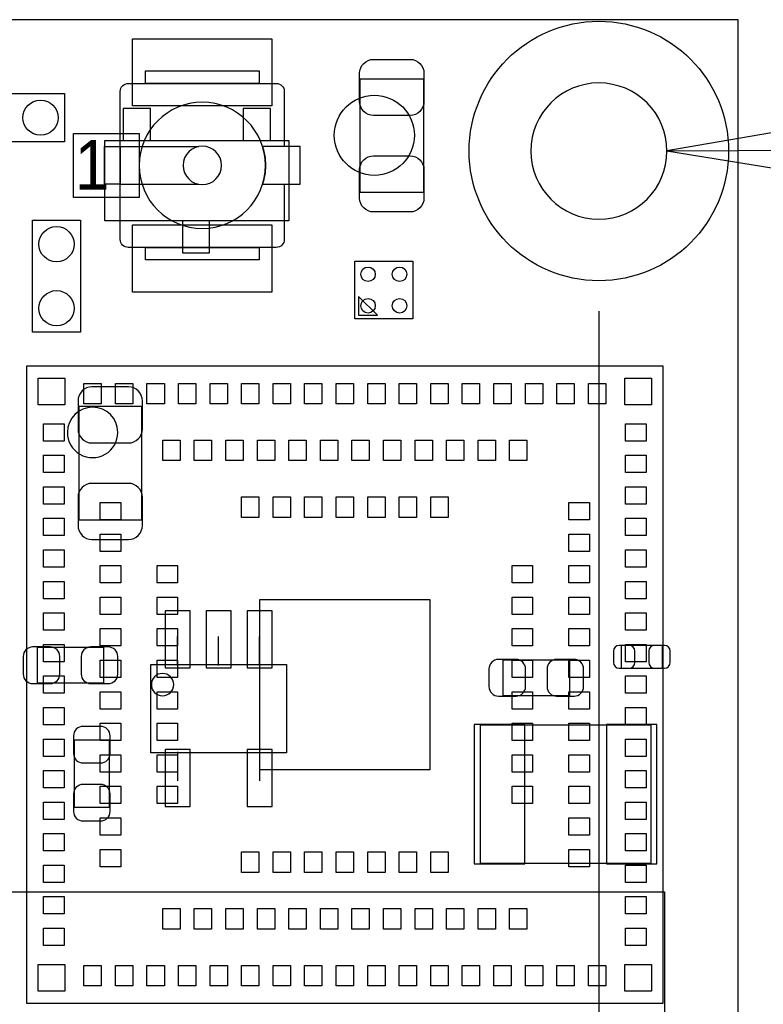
# Model space of a CAD drawing. Extents: x -11.4 to 75.8, y -7.3 to 45.
# Tile 10 of 12: x 49.8 to 61.6, y 14.5 to 30.1. Entities that reach past the tile are written whole.
import ezdxf

# ---------------------------------------------------------------- set-up
doc = ezdxf.new("R2010")
doc.units = 0
for name, color, linetype in [('ASSEMBLY_BOTTOM', 253, 'CONTINUOUS'), ('ASSEMBLY_TOP', 13, 'CONTINUOUS'), ('BOTTOM', 211, 'CONTINUOUS'), ('DIMENSION', 1, 'CONTINUOUS'), ('OUTLINE', 2, 'CONTINUOUS'), ('TOP', 3, 'CONTINUOUS')]:
    doc.layers.add(name, color=color, linetype=linetype)

msp = doc.modelspace()

# ---------------------------------------------------------------- linework, layer by layer
at = {"layer": 'ASSEMBLY_BOTTOM'}
for points in [[(54.085744, 28.193238), (54.085744, 26.923238), (51.164744, 26.923238), (51.164744, 28.193238)], [(60.03925, 16.278352), (60.03925, 3.178302), (48.439324, 3.178302), (48.439324, 16.278352)]]:
    msp.add_lwpolyline(points, close=True, dxfattribs=at)
for points in [[(50.751994, 22.178518), (51.752246, 22.178518), (51.752246, 23.978362), (50.751994, 23.978362), (50.751994, 22.178518)], [(52.32146, 19.87042), (52.32146, 20.32762)], [(52.9717, 19.87042), (52.9717, 20.32762)], [(53.62194, 19.87042), (53.62194, 20.32762)], [(50.092102, 20.152868), (50.092102, 19.593052), (51.152298, 19.593052), (51.152298, 20.152868), (50.092102, 20.152868)], [(60.012326, 19.827494), (60.012326, 20.187666), (59.352434, 20.187666), (59.352434, 19.827494), (60.012326, 19.827494)], [(51.896518, 19.884644), (54.046628, 19.884644), (54.046628, 18.484596), (51.896518, 18.484596), (51.896518, 19.884644)], [(57.478422, 19.954748), (57.478422, 19.394932), (58.538618, 19.394932), (58.538618, 19.954748), (57.478422, 19.954748)], [(59.82335, 16.730726), (57.12333, 16.730726), (57.12333, 18.93062), (59.82335, 18.93062), (59.82335, 16.730726)], [(50.680112, 17.623282), (51.239928, 17.623282), (51.239928, 18.683478), (50.680112, 18.683478), (50.680112, 17.623282)], [(52.32146, 18.49882), (52.32146, 18.04162)], [(53.62194, 18.49882), (53.62194, 18.04162)]]:
    msp.add_lwpolyline(points, dxfattribs=at)
msp.add_lwpolyline([(52.2605, 19.56562, 1), (51.9049, 19.56562, 1), (52.2605, 19.56562)], format="xyb", dxfattribs=at)
at = {"layer": 'ASSEMBLY_TOP'}
for points in [[(51.810666, 29.299408), (53.614066, 29.299408), (53.614066, 29.101288), (51.810666, 29.101288)], [(51.162966, 28.100528), (51.411886, 28.100528), (51.411886, 27.501088), (51.162966, 27.501088)], [(51.810666, 26.500328), (53.614066, 26.500328), (53.614066, 26.302208), (51.810666, 26.302208)], [(55.19039, 25.42413), (55.490364, 25.42413), (55.19039, 25.724104)], [(49.922938, 14.5161), (60.022994, 14.5161), (60.022994, 24.616156), (49.922938, 24.616156)]]:
    msp.add_lwpolyline(points, close=True, dxfattribs=at)
for points in [[(54.012846, 27.501088), (54.012846, 26.627328, -0.411882), (53.885846, 26.500328), (51.538886, 26.500328, -0.411882), (51.411886, 26.627328), (51.411886, 28.974288, -0.411882), (51.538886, 29.101288), (53.885846, 29.101288, -0.411882), (54.012846, 28.974288)], [(53.713126, 27.800808, 1), (51.711606, 27.800808, 1), (53.713126, 27.800808)], [(53.017166, 27.800808, 1), (52.407566, 27.800808, 1), (53.017166, 27.800808)]]:
    msp.add_lwpolyline(points, format="xyb", dxfattribs=at)
for points in [[(56.217566, 27.372818), (55.217314, 27.372818), (55.217314, 29.172662), (56.217566, 29.172662), (56.217566, 27.372818)], [(50.527966, 28.176728), (48.749966, 28.176728), (48.749966, 28.938728), (50.527966, 28.938728), (50.527966, 28.176728)], [(54.012846, 28.974288), (54.012846, 28.100528)], [(51.411886, 28.100528), (52.659026, 28.100528)], [(51.411886, 27.501088), (52.659026, 27.501088)], [(50.019966, 25.154128), (50.019966, 26.932128), (50.781966, 26.932128), (50.781966, 25.154128), (50.019966, 25.154128)], [(56.049418, 25.365202), (55.131462, 25.365202), (55.131462, 26.283158), (56.049418, 26.283158), (56.049418, 25.365202)]]:
    msp.add_lwpolyline(points, dxfattribs=at)
for points in [[(53.667406, 27.501088), (54.261766, 27.501088), (54.261766, 28.100528), (53.667406, 28.100528, -0.076444), (53.713126, 27.800808, -0.07684)], [(51.373024, 23.56612, 1), (50.572908, 23.566136, 1)]]:
    msp.add_lwpolyline(points, format="xyb", close=True, dxfattribs=at)
at = {"layer": 'BOTTOM'}
for points in [[(51.888644, 28.701238), (51.456844, 28.701238), (51.456844, 28.193238), (51.888644, 28.193238)], [(53.793644, 28.701238), (53.361844, 28.701238), (53.361844, 28.193238), (53.793644, 28.193238)], [(52.828444, 26.923238), (52.396644, 26.923238), (52.396644, 26.415238), (52.828444, 26.415238)], [(52.121435, 20.734401), (52.121435, 19.834479), (52.521485, 19.834479), (52.521485, 20.734401)], [(52.771675, 20.734401), (52.771675, 19.834479), (53.171725, 19.834479), (53.171725, 20.734401)], [(53.421915, 20.734401), (53.421915, 19.834479), (53.821965, 19.834479), (53.821965, 20.734401)], [(57.82437, 16.7259), (57.82437, 18.9357), (57.02427, 18.9357), (57.02427, 16.7259)], [(59.92241, 16.7259), (59.92241, 18.9357), (59.12231, 18.9357), (59.12231, 16.7259)], [(52.121435, 18.534761), (52.121435, 17.634839), (52.521485, 17.634839), (52.521485, 18.534761)], [(53.421915, 18.534761), (53.421915, 17.634839), (53.821965, 17.634839), (53.821965, 18.534761)]]:
    msp.add_lwpolyline(points, close=True, dxfattribs=at)
for points in [[(50.742088, 24.068532), (50.742088, 23.618444, 0.414414), (50.962052, 23.39848), (51.542188, 23.39848, 0.414414), (51.762152, 23.618444), (51.762152, 24.068532, 0.414414), (51.542188, 24.288496), (50.962052, 24.288496, 0.414414)], [(51.762152, 22.088348), (51.762152, 22.538436, 0.414414), (51.542188, 22.7584), (50.962052, 22.7584, 0.414414), (50.742088, 22.538436), (50.742088, 22.088348, 0.414414), (50.962052, 21.868384), (51.542188, 21.868384, 0.414414)], [(50.022252, 19.582892), (50.30216, 19.582892, 0.414846), (50.452274, 19.733006), (50.452274, 20.012914, 0.414846), (50.30216, 20.163028), (50.022252, 20.163028, 0.414846), (49.872138, 20.012914), (49.872138, 19.733006, 0.414846)], [(51.222148, 20.163028), (50.94224, 20.163028, 0.414846), (50.792126, 20.012914), (50.792126, 19.733006, 0.414846), (50.94224, 19.582892), (51.222148, 19.582892, 0.414846), (51.372262, 19.733006), (51.372262, 20.012914, 0.414846)], [(59.322462, 19.827494), (59.482482, 19.827494, 0.413587), (59.572398, 19.917664), (59.572398, 20.097496, 0.413587), (59.482482, 20.187666), (59.322462, 20.187666, 0.413587), (59.232546, 20.097496), (59.232546, 19.917664, 0.413587)], [(60.042298, 20.187666), (59.882278, 20.187666, 0.413587), (59.792362, 20.097496), (59.792362, 19.917664, 0.413587), (59.882278, 19.827494), (60.042298, 19.827494, 0.413587), (60.132214, 19.917664), (60.132214, 20.097496, 0.413587)], [(57.408572, 19.384772), (57.68848, 19.384772, 0.414846), (57.838594, 19.534886), (57.838594, 19.814794, 0.414846), (57.68848, 19.964908), (57.408572, 19.964908, 0.414846), (57.258458, 19.814794), (57.258458, 19.534886, 0.414846)], [(58.608468, 19.964908), (58.32856, 19.964908, 0.414846), (58.178446, 19.814794), (58.178446, 19.534886, 0.414846), (58.32856, 19.384772), (58.608468, 19.384772, 0.414846), (58.758582, 19.534886), (58.758582, 19.814794, 0.414846)], [(50.669952, 18.753328), (50.669952, 18.47342, 0.414846), (50.820066, 18.323306), (51.099974, 18.323306, 0.414846), (51.250088, 18.47342), (51.250088, 18.753328, 0.414846), (51.099974, 18.903442), (50.820066, 18.903442, 0.414846)], [(51.250088, 17.553432), (51.250088, 17.83334, 0.414846), (51.099974, 17.983454), (50.820066, 17.983454, 0.414846), (50.669952, 17.83334), (50.669952, 17.553432, 0.414846), (50.820066, 17.403318), (51.099974, 17.403318, 0.414846)]]:
    msp.add_lwpolyline(points, format="xyb", close=True, dxfattribs=at)
for centre, radius in [((59.001152, 28.0289), 2.0574), ((55.440834, 28.278074), 0.635)]:
    msp.add_circle(centre, radius, dxfattribs=at)
at = {"layer": 'DIMENSION'}
msp.add_lwpolyline([(60.080652, 28.0289, 1), (57.921652, 28.0289, 1)], format="xyb", close=True, dxfattribs=at)
for points in [[(63.887858, 28.684982), (60.080652, 28.033472), (63.893446, 27.414982), (63.887858, 28.684982)], [(60.080652, 28.033472), (70.174866, 28.07716), (64.666114, 28.07716)], [(59.001152, 25.4889), (59.001152, -6.147308)]]:
    msp.add_lwpolyline(points, dxfattribs=at)
at = {"layer": 'OUTLINE'}
for points in [[(6.031992, 0), (61.210952, 0), (61.210952, 30.1117), (6.031992, 30.1117)], [(6.031992, 30.1117), (6.031992, 0), (61.210952, 0), (61.210952, 30.1117)]]:
    msp.add_lwpolyline(points, close=True, dxfattribs=at)
at = {"layer": 'TOP'}
for points in [[(51.607466, 29.809948), (53.817266, 29.809948), (53.817266, 28.743148), (51.607466, 28.743148)], [(50.667666, 28.308808), (51.709066, 28.308808), (51.709066, 27.292808), (50.667666, 27.292808)], [(51.607466, 26.858468), (53.817266, 26.858468), (53.817266, 25.791668), (51.607466, 25.791668)], [(50.111025, 24.428069), (50.534951, 24.428069), (50.534951, 24.004143), (50.111025, 24.004143)], [(59.410981, 24.428069), (59.834907, 24.428069), (59.834907, 24.004143), (59.410981, 24.004143)], [(51.110515, 24.343614), (51.110515, 24.018494), (50.835433, 24.018494), (50.835433, 24.343614)], [(51.610387, 24.343614), (51.610387, 24.018494), (51.335305, 24.018494), (51.335305, 24.343614)], [(52.110513, 24.343614), (52.110513, 24.018494), (51.835431, 24.018494), (51.835431, 24.343614)], [(52.610385, 24.343614), (52.610385, 24.018494), (52.335303, 24.018494), (52.335303, 24.343614)], [(53.110511, 24.343614), (53.110511, 24.018494), (52.835429, 24.018494), (52.835429, 24.343614)], [(53.610383, 24.343614), (53.610383, 24.018494), (53.335301, 24.018494), (53.335301, 24.343614)], [(54.110509, 24.343614), (54.110509, 24.018494), (53.835427, 24.018494), (53.835427, 24.343614)], [(54.610381, 24.343614), (54.610381, 24.018494), (54.335299, 24.018494), (54.335299, 24.343614)], [(55.110507, 24.343614), (55.110507, 24.018494), (54.835425, 24.018494), (54.835425, 24.343614)], [(55.610633, 24.343614), (55.610633, 24.018494), (55.335551, 24.018494), (55.335551, 24.343614)], [(56.110505, 24.343614), (56.110505, 24.018494), (55.835423, 24.018494), (55.835423, 24.343614)], [(56.610631, 24.343614), (56.610631, 24.018494), (56.335549, 24.018494), (56.335549, 24.343614)], [(57.110503, 24.343614), (57.110503, 24.018494), (56.835421, 24.018494), (56.835421, 24.343614)], [(57.610629, 24.343614), (57.610629, 24.018494), (57.335547, 24.018494), (57.335547, 24.343614)], [(58.110501, 24.343614), (58.110501, 24.018494), (57.835419, 24.018494), (57.835419, 24.343614)], [(58.610627, 24.343614), (58.610627, 24.018494), (58.335545, 24.018494), (58.335545, 24.343614)], [(59.110499, 24.343614), (59.110499, 24.018494), (58.835417, 24.018494), (58.835417, 24.343614)], [(50.19548, 23.703661), (50.5206, 23.703661), (50.5206, 23.428579), (50.19548, 23.428579)], [(59.750452, 23.428579), (59.425332, 23.428579), (59.425332, 23.703661), (59.750452, 23.703661)], [(52.360449, 23.443692), (52.360449, 23.118572), (52.085367, 23.118572), (52.085367, 23.443692)], [(52.860575, 23.443692), (52.860575, 23.118572), (52.585493, 23.118572), (52.585493, 23.443692)], [(53.360447, 23.443692), (53.360447, 23.118572), (53.085365, 23.118572), (53.085365, 23.443692)], [(53.860573, 23.443692), (53.860573, 23.118572), (53.585491, 23.118572), (53.585491, 23.443692)], [(54.360445, 23.443692), (54.360445, 23.118572), (54.085363, 23.118572), (54.085363, 23.443692)], [(54.860571, 23.443692), (54.860571, 23.118572), (54.585489, 23.118572), (54.585489, 23.443692)], [(55.360443, 23.443692), (55.360443, 23.118572), (55.085361, 23.118572), (55.085361, 23.443692)], [(55.860569, 23.443692), (55.860569, 23.118572), (55.585487, 23.118572), (55.585487, 23.443692)], [(56.360441, 23.443692), (56.360441, 23.118572), (56.085359, 23.118572), (56.085359, 23.443692)], [(56.860567, 23.443692), (56.860567, 23.118572), (56.585485, 23.118572), (56.585485, 23.443692)], [(57.360439, 23.443692), (57.360439, 23.118572), (57.085357, 23.118572), (57.085357, 23.443692)], [(57.860565, 23.443692), (57.860565, 23.118572), (57.585483, 23.118572), (57.585483, 23.443692)], [(50.19548, 23.203789), (50.5206, 23.203789), (50.5206, 22.928707), (50.19548, 22.928707)], [(59.750452, 22.928707), (59.425332, 22.928707), (59.425332, 23.203789), (59.750452, 23.203789)], [(50.19548, 22.703663), (50.5206, 22.703663), (50.5206, 22.428581), (50.19548, 22.428581)], [(59.750452, 22.428581), (59.425332, 22.428581), (59.425332, 22.703663), (59.750452, 22.703663)], [(53.610383, 22.54377), (53.610383, 22.21865), (53.335301, 22.21865), (53.335301, 22.54377)], [(54.110509, 22.54377), (54.110509, 22.21865), (53.835427, 22.21865), (53.835427, 22.54377)], [(54.610381, 22.54377), (54.610381, 22.21865), (54.335299, 22.21865), (54.335299, 22.54377)], [(55.110507, 22.54377), (55.110507, 22.21865), (54.835425, 22.21865), (54.835425, 22.54377)], [(55.610633, 22.54377), (55.610633, 22.21865), (55.335551, 22.21865), (55.335551, 22.54377)], [(56.110505, 22.54377), (56.110505, 22.21865), (55.835423, 22.21865), (55.835423, 22.54377)], [(56.610631, 22.54377), (56.610631, 22.21865), (56.335549, 22.21865), (56.335549, 22.54377)], [(51.095402, 22.453727), (51.420522, 22.453727), (51.420522, 22.178645), (51.095402, 22.178645)], [(58.85053, 22.178645), (58.52541, 22.178645), (58.52541, 22.453727), (58.85053, 22.453727)], [(50.19548, 22.203791), (50.5206, 22.203791), (50.5206, 21.928709), (50.19548, 21.928709)], [(59.750452, 21.928709), (59.425332, 21.928709), (59.425332, 22.203791), (59.750452, 22.203791)], [(51.095402, 21.953601), (51.420522, 21.953601), (51.420522, 21.678519), (51.095402, 21.678519)], [(58.85053, 21.678519), (58.52541, 21.678519), (58.52541, 21.953601), (58.85053, 21.953601)], [(50.19548, 21.703665), (50.5206, 21.703665), (50.5206, 21.428583), (50.19548, 21.428583)], [(59.750452, 21.428583), (59.425332, 21.428583), (59.425332, 21.703665), (59.750452, 21.703665)], [(51.095402, 21.453729), (51.420522, 21.453729), (51.420522, 21.178647), (51.095402, 21.178647)], [(51.995324, 21.453729), (52.320444, 21.453729), (52.320444, 21.178647), (51.995324, 21.178647)], [(57.950608, 21.178647), (57.625488, 21.178647), (57.625488, 21.453729), (57.950608, 21.453729)], [(58.85053, 21.178647), (58.52541, 21.178647), (58.52541, 21.453729), (58.85053, 21.453729)], [(50.19548, 21.203793), (50.5206, 21.203793), (50.5206, 20.928711), (50.19548, 20.928711)], [(59.750452, 20.928711), (59.425332, 20.928711), (59.425332, 21.203793), (59.750452, 21.203793)], [(51.095402, 20.953603), (51.420522, 20.953603), (51.420522, 20.678521), (51.095402, 20.678521)], [(51.995324, 20.953603), (52.320444, 20.953603), (52.320444, 20.678521), (51.995324, 20.678521)], [(57.950608, 20.678521), (57.625488, 20.678521), (57.625488, 20.953603), (57.950608, 20.953603)], [(58.85053, 20.678521), (58.52541, 20.678521), (58.52541, 20.953603), (58.85053, 20.953603)], [(53.622956, 20.916138), (56.322976, 20.916138), (56.322976, 18.216118), (53.622956, 18.216118)], [(50.19548, 20.703667), (50.5206, 20.703667), (50.5206, 20.428585), (50.19548, 20.428585)], [(59.750452, 20.428585), (59.425332, 20.428585), (59.425332, 20.703667), (59.750452, 20.703667)], [(51.095402, 20.453731), (51.420522, 20.453731), (51.420522, 20.178649), (51.095402, 20.178649)], [(51.995324, 20.453731), (52.320444, 20.453731), (52.320444, 20.178649), (51.995324, 20.178649)], [(57.950608, 20.178649), (57.625488, 20.178649), (57.625488, 20.453731), (57.950608, 20.453731)], [(58.85053, 20.178649), (58.52541, 20.178649), (58.52541, 20.453731), (58.85053, 20.453731)], [(50.19548, 20.203795), (50.5206, 20.203795), (50.5206, 19.928713), (50.19548, 19.928713)], [(59.750452, 19.928713), (59.425332, 19.928713), (59.425332, 20.203795), (59.750452, 20.203795)], [(51.095402, 19.953605), (51.420522, 19.953605), (51.420522, 19.678523), (51.095402, 19.678523)], [(51.995324, 19.953605), (52.320444, 19.953605), (52.320444, 19.678523), (51.995324, 19.678523)], [(57.950608, 19.678523), (57.625488, 19.678523), (57.625488, 19.953605), (57.950608, 19.953605)], [(58.85053, 19.678523), (58.52541, 19.678523), (58.52541, 19.953605), (58.85053, 19.953605)], [(50.19548, 19.703669), (50.5206, 19.703669), (50.5206, 19.428587), (50.19548, 19.428587)], [(59.750452, 19.428587), (59.425332, 19.428587), (59.425332, 19.703669), (59.750452, 19.703669)], [(51.095402, 19.453733), (51.420522, 19.453733), (51.420522, 19.178651), (51.095402, 19.178651)], [(51.995324, 19.453733), (52.320444, 19.453733), (52.320444, 19.178651), (51.995324, 19.178651)], [(57.950608, 19.178651), (57.625488, 19.178651), (57.625488, 19.453733), (57.950608, 19.453733)], [(58.85053, 19.178651), (58.52541, 19.178651), (58.52541, 19.453733), (58.85053, 19.453733)], [(50.19548, 19.203543), (50.5206, 19.203543), (50.5206, 18.928461), (50.19548, 18.928461)], [(59.750452, 18.928461), (59.425332, 18.928461), (59.425332, 19.203543), (59.750452, 19.203543)], [(51.095402, 18.953607), (51.420522, 18.953607), (51.420522, 18.678525), (51.095402, 18.678525)], [(51.995324, 18.953607), (52.320444, 18.953607), (52.320444, 18.678525), (51.995324, 18.678525)], [(57.950608, 18.678525), (57.625488, 18.678525), (57.625488, 18.953607), (57.950608, 18.953607)], [(58.85053, 18.678525), (58.52541, 18.678525), (58.52541, 18.953607), (58.85053, 18.953607)], [(50.19548, 18.703671), (50.5206, 18.703671), (50.5206, 18.428589), (50.19548, 18.428589)], [(59.750452, 18.428589), (59.425332, 18.428589), (59.425332, 18.703671), (59.750452, 18.703671)], [(51.095402, 18.453735), (51.420522, 18.453735), (51.420522, 18.178653), (51.095402, 18.178653)], [(51.995324, 18.453735), (52.320444, 18.453735), (52.320444, 18.178653), (51.995324, 18.178653)], [(57.950608, 18.178653), (57.625488, 18.178653), (57.625488, 18.453735), (57.950608, 18.453735)], [(58.85053, 18.178653), (58.52541, 18.178653), (58.52541, 18.453735), (58.85053, 18.453735)], [(50.19548, 18.203545), (50.5206, 18.203545), (50.5206, 17.928463), (50.19548, 17.928463)], [(59.750452, 17.928463), (59.425332, 17.928463), (59.425332, 18.203545), (59.750452, 18.203545)], [(51.095402, 17.953609), (51.420522, 17.953609), (51.420522, 17.678527), (51.095402, 17.678527)], [(51.995324, 17.953609), (52.320444, 17.953609), (52.320444, 17.678527), (51.995324, 17.678527)], [(57.950608, 17.678527), (57.625488, 17.678527), (57.625488, 17.953609), (57.950608, 17.953609)], [(58.85053, 17.678527), (58.52541, 17.678527), (58.52541, 17.953609), (58.85053, 17.953609)], [(50.19548, 17.703673), (50.5206, 17.703673), (50.5206, 17.428591), (50.19548, 17.428591)], [(59.750452, 17.428591), (59.425332, 17.428591), (59.425332, 17.703673), (59.750452, 17.703673)], [(51.095402, 17.453737), (51.420522, 17.453737), (51.420522, 17.178655), (51.095402, 17.178655)], [(58.85053, 17.178655), (58.52541, 17.178655), (58.52541, 17.453737), (58.85053, 17.453737)], [(50.19548, 17.203547), (50.5206, 17.203547), (50.5206, 16.928465), (50.19548, 16.928465)], [(59.750452, 16.928465), (59.425332, 16.928465), (59.425332, 17.203547), (59.750452, 17.203547)], [(51.095402, 16.953611), (51.420522, 16.953611), (51.420522, 16.678529), (51.095402, 16.678529)], [(53.335174, 16.588486), (53.335174, 16.913606), (53.610256, 16.913606), (53.610256, 16.588486)], [(53.8353, 16.588486), (53.8353, 16.913606), (54.110382, 16.913606), (54.110382, 16.588486)], [(54.335172, 16.588486), (54.335172, 16.913606), (54.610254, 16.913606), (54.610254, 16.588486)], [(54.835298, 16.588486), (54.835298, 16.913606), (55.11038, 16.913606), (55.11038, 16.588486)], [(55.335424, 16.588486), (55.335424, 16.913606), (55.610506, 16.913606), (55.610506, 16.588486)], [(55.835296, 16.588486), (55.835296, 16.913606), (56.110378, 16.913606), (56.110378, 16.588486)], [(56.335422, 16.588486), (56.335422, 16.913606), (56.610504, 16.913606), (56.610504, 16.588486)], [(58.85053, 16.678529), (58.52541, 16.678529), (58.52541, 16.953611), (58.85053, 16.953611)], [(50.19548, 16.703675), (50.5206, 16.703675), (50.5206, 16.428593), (50.19548, 16.428593)], [(59.750452, 16.428593), (59.425332, 16.428593), (59.425332, 16.703675), (59.750452, 16.703675)], [(50.19548, 16.203549), (50.5206, 16.203549), (50.5206, 15.928467), (50.19548, 15.928467)], [(59.750452, 15.928467), (59.425332, 15.928467), (59.425332, 16.203549), (59.750452, 16.203549)], [(52.08524, 15.688564), (52.08524, 16.013684), (52.360322, 16.013684), (52.360322, 15.688564)], [(52.585366, 15.688564), (52.585366, 16.013684), (52.860448, 16.013684), (52.860448, 15.688564)], [(53.085238, 15.688564), (53.085238, 16.013684), (53.36032, 16.013684), (53.36032, 15.688564)], [(53.585364, 15.688564), (53.585364, 16.013684), (53.860446, 16.013684), (53.860446, 15.688564)], [(54.085236, 15.688564), (54.085236, 16.013684), (54.360318, 16.013684), (54.360318, 15.688564)], [(54.585362, 15.688564), (54.585362, 16.013684), (54.860444, 16.013684), (54.860444, 15.688564)], [(55.085234, 15.688564), (55.085234, 16.013684), (55.360316, 16.013684), (55.360316, 15.688564)], [(55.58536, 15.688564), (55.58536, 16.013684), (55.860442, 16.013684), (55.860442, 15.688564)], [(56.085232, 15.688564), (56.085232, 16.013684), (56.360314, 16.013684), (56.360314, 15.688564)], [(56.585358, 15.688564), (56.585358, 16.013684), (56.86044, 16.013684), (56.86044, 15.688564)], [(57.08523, 15.688564), (57.08523, 16.013684), (57.360312, 16.013684), (57.360312, 15.688564)], [(57.585356, 15.688564), (57.585356, 16.013684), (57.860438, 16.013684), (57.860438, 15.688564)], [(50.19548, 15.703677), (50.5206, 15.703677), (50.5206, 15.428595), (50.19548, 15.428595)], [(59.750452, 15.428595), (59.425332, 15.428595), (59.425332, 15.703677), (59.750452, 15.703677)], [(50.111025, 15.128113), (50.534951, 15.128113), (50.534951, 14.704187), (50.111025, 14.704187)], [(50.835306, 14.788642), (50.835306, 15.113762), (51.110388, 15.113762), (51.110388, 14.788642)], [(51.335178, 14.788642), (51.335178, 15.113762), (51.61026, 15.113762), (51.61026, 14.788642)], [(51.835304, 14.788642), (51.835304, 15.113762), (52.110386, 15.113762), (52.110386, 14.788642)], [(52.335176, 14.788642), (52.335176, 15.113762), (52.610258, 15.113762), (52.610258, 14.788642)], [(52.835302, 14.788642), (52.835302, 15.113762), (53.110384, 15.113762), (53.110384, 14.788642)], [(53.335174, 14.788642), (53.335174, 15.113762), (53.610256, 15.113762), (53.610256, 14.788642)], [(53.8353, 14.788642), (53.8353, 15.113762), (54.110382, 15.113762), (54.110382, 14.788642)], [(54.335172, 14.788642), (54.335172, 15.113762), (54.610254, 15.113762), (54.610254, 14.788642)], [(54.835298, 14.788642), (54.835298, 15.113762), (55.11038, 15.113762), (55.11038, 14.788642)], [(55.335424, 14.788642), (55.335424, 15.113762), (55.610506, 15.113762), (55.610506, 14.788642)], [(55.835296, 14.788642), (55.835296, 15.113762), (56.110378, 15.113762), (56.110378, 14.788642)], [(56.335422, 14.788642), (56.335422, 15.113762), (56.610504, 15.113762), (56.610504, 14.788642)], [(56.835294, 14.788642), (56.835294, 15.113762), (57.110376, 15.113762), (57.110376, 14.788642)], [(57.33542, 14.788642), (57.33542, 15.113762), (57.610502, 15.113762), (57.610502, 14.788642)], [(57.835292, 14.788642), (57.835292, 15.113762), (58.110374, 15.113762), (58.110374, 14.788642)], [(58.335418, 14.788642), (58.335418, 15.113762), (58.6105, 15.113762), (58.6105, 14.788642)], [(58.83529, 14.788642), (58.83529, 15.113762), (59.110372, 15.113762), (59.110372, 14.788642)], [(59.410981, 15.128113), (59.834907, 15.128113), (59.834907, 14.704187), (59.410981, 14.704187)]]:
    msp.add_lwpolyline(points, close=True, dxfattribs=at)
for points in [[(56.227472, 29.262832), (56.227472, 28.812744, -0.414414), (56.007508, 28.59278), (55.427372, 28.59278, -0.414414), (55.207408, 28.812744), (55.207408, 29.262832, -0.414414), (55.427372, 29.482796), (56.007508, 29.482796, -0.414414)], [(55.207408, 27.282648), (55.207408, 27.732736, -0.414414), (55.427372, 27.9527), (56.007508, 27.9527, -0.414414), (56.227472, 27.732736), (56.227472, 27.282648, -0.414414), (56.007508, 27.062684), (55.427372, 27.062684, -0.414414)]]:
    msp.add_lwpolyline(points, format="xyb", close=True, dxfattribs=at)
for centre, radius in [((59.001152, 28.0289), 2.0574), ((50.146966, 28.557728), 0.2794), ((50.400966, 26.551128), 0.2794), ((55.340504, 26.074116), 0.115062), ((55.840376, 26.074116), 0.115062), ((50.400966, 25.535128), 0.2794), ((55.340504, 25.574244), 0.115062), ((55.840376, 25.574244), 0.115062)]:
    msp.add_circle(centre, radius, dxfattribs=at)

# ---------------------------------------------------------------- texts
at = {"layer": 'ASSEMBLY_TOP', "width": 0.935484}
msp.add_text('1', height=0.7874, dxfattribs=at).set_placement((50.69078, 27.41422))

doc.saveas('drawing.dxf')
